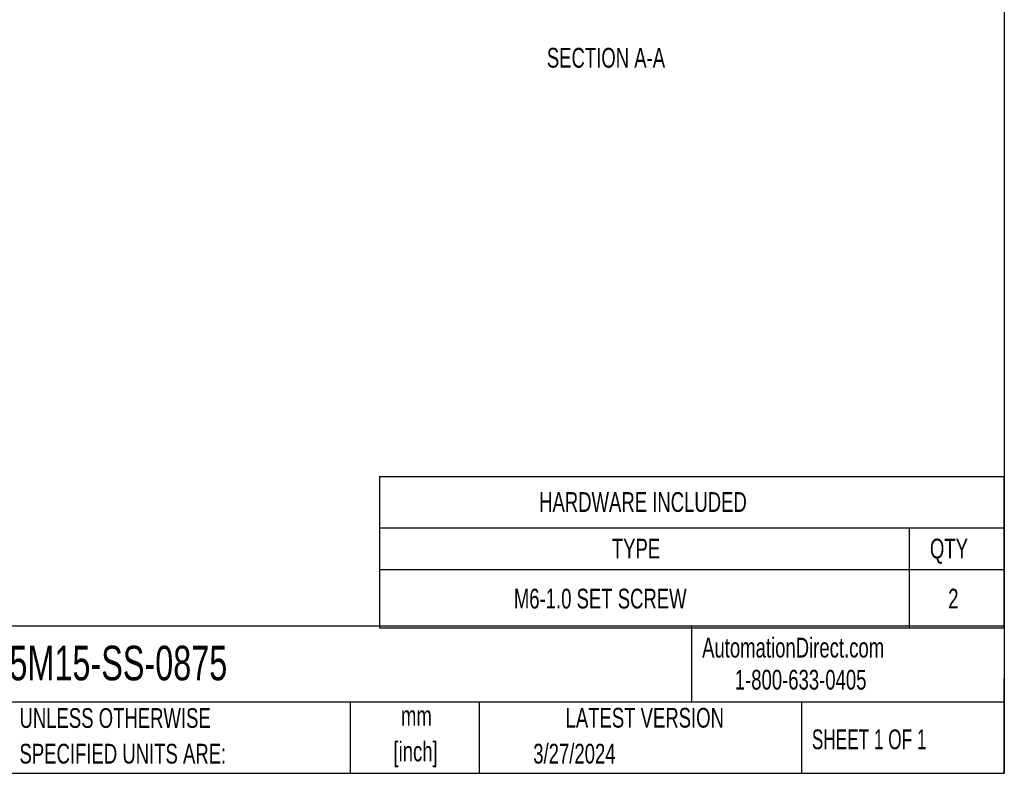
# Model space of a CAD drawing. Header units: millimetres. Extents: x 13 to 546, y 13 to 419.
# Tile 2 of 4: x 335 to 546, y 13 to 174. Entities that reach past the tile are written whole.
import ezdxf

# ---------------------------------------------------------------- set-up
doc = ezdxf.new("R2010")
doc.units = ezdxf.units.MM
doc.header["$LTSCALE"] = 2
doc.layers.add('TEXT', color=140, linetype='Continuous', lineweight=25)
doc.styles.add('SLDTEXTSTYLE0', font='TXT', dxfattribs={"width": 0.7})
doc.styles.add('SLDTEXTSTYLE1', font='TXT', dxfattribs={"width": 0.65})

# ---------------------------------------------------------------- blocks, each defined once
blk = doc.blocks.new('SW_TABLEANNOTATION_0')
at = {"layer": 'TEXT', "color": 0}
for p, q in [((0, 0), (0, -11)), ((0, 0), (113.4, 0)), ((113.4, 0), (133.7, 0)), ((133.7, 0), (133.7, -11)), ((0, -11), (0, -19.95)), ((0, -11), (113.4, -11)), ((113.4, -11), (113.4, -19.95)), ((113.4, -11), (133.7, -11)), ((133.7, -11), (133.7, -19.95)), ((0, -19.95), (0, -32.44)), ((0, -19.95), (113.4, -19.95)), ((113.4, -19.95), (113.4, -32.44)), ((113.4, -19.95), (133.7, -19.95)), ((133.7, -19.95), (133.7, -32.44)), ((0, -32.44), (113.4, -32.44)), ((113.4, -32.44), (133.7, -32.44))]:
    blk.add_line(p, q, dxfattribs=at)
at = {"layer": 'TEXT', "color": 0, "attachment_point": 1, "style": 'SLDTEXTSTYLE0'}
for s, insert, char_height in [('HARDWARE INCLUDED', (34.16, -3.38), 4.2333), ('TYPE', (49.74, -13.36), 4.233), ('QTY', (117.85, -13.36), 4.233), ('M6-1.0 SET SCREW', (28.75, -24.08), 4.2333), ('2', (121.76, -24.08), 4.23)]:
    blk.add_mtext(s, dxfattribs=dict(at, insert=insert, char_height=char_height))

msp = doc.modelspace()

# ---------------------------------------------------------------- linework, layer by layer
at = {"layer": 'TEXT'}
for p, q in [((546.1, 419.1), (546.1, 12.7)), ((546.1, 44.252), (12.7, 44.252)), ((479.151, 44.252), (479.151, 27.94)), ((546.1, 12.7), (546.1, 33.02)), ((546.1, 27.94), (12.7, 27.94)), ((406.049, 27.94), (406.049, 12.7)), ((433.624, 27.94), (433.624, 12.7)), ((502.697, 27.94), (502.697, 12.7)), ((12.7, 12.7), (546.1, 12.7))]:
    msp.add_line(p, q, dxfattribs=at)

# ---------------------------------------------------------------- block references
msp.add_blockref('SW_TABLEANNOTATION_0', (412.326, 76.337), dxfattribs=at)

# ---------------------------------------------------------------- texts
for s, insert, char_height, attachment_point, style in [('SECTION A-A', (460.801, 168.16), 4.23333, 2, 'SLDTEXTSTYLE0'), ('A42-5M15-SS-0875', (318.415, 40.037), 7.40833, 1, 'SLDTEXTSTYLE0'), ('AutomationDirect.com', (481.39, 41.753), 4.23333, 1, 'SLDTEXTSTYLE0'), ('1-800-633-0405', (488.383, 34.874), 4.23333, 1, 'SLDTEXTSTYLE0'), ('UNLESS OTHERWISE', (335.216, 26.668), 4.23333, 1, 'SLDTEXTSTYLE0'), ('mm', (420.198, 27.149), 4.2333, 2, 'SLDTEXTSTYLE0'), ('LATEST VERSION', (469.104, 26.728), 4.23333, 2, 'SLDTEXTSTYLE0'), ('SHEET 1 OF 1', (504.883, 22.103), 4.23333, 1, 'SLDTEXTSTYLE1'), ('SPECIFIED UNITS ARE:', (335.216, 19.024), 4.23333, 1, 'SLDTEXTSTYLE0'), ('[inch]', (420.03, 19.505), 4.2333, 2, 'SLDTEXTSTYLE0'), ('3/27/2024', (445.226, 19.027), 4.2333, 1, 'SLDTEXTSTYLE0')]:
    msp.add_mtext(s, dxfattribs=dict(at, insert=insert, char_height=char_height, attachment_point=attachment_point, style=style))

doc.saveas('drawing.dxf')
